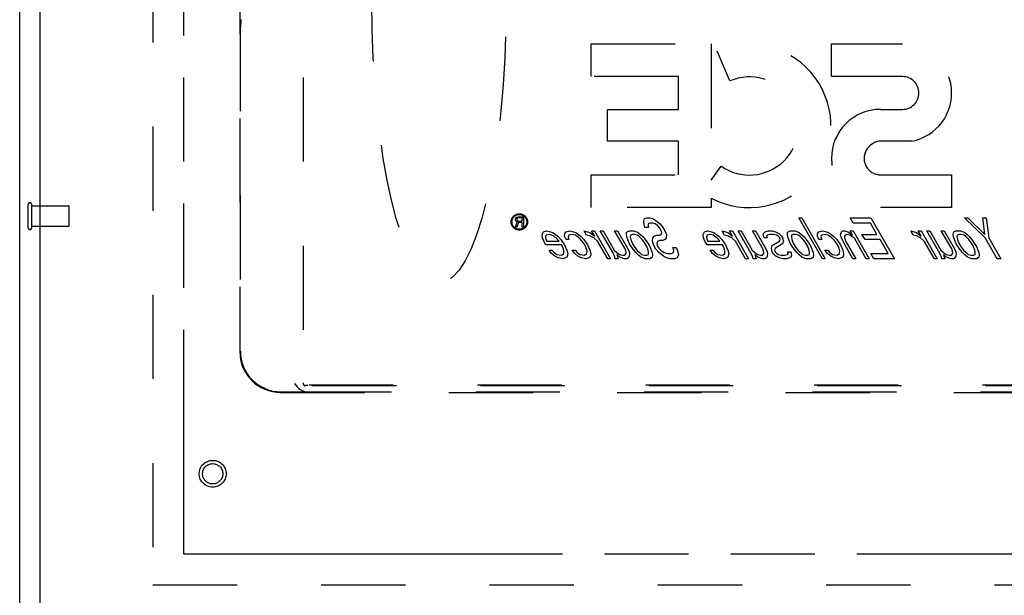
# Model space of a CAD drawing. Header units: inches. Extents: x 0 to 187, y 0 to 121.
# Tile 3 of 44: x 55 to 68, y 17 to 24. Entities that reach past the tile are written whole.
import ezdxf

# ---------------------------------------------------------------- set-up
doc = ezdxf.new("R2010")
doc.units = ezdxf.units.IN
doc.header["$LTSCALE"] = 10.270299
doc.header["$MEASUREMENT"] = 0
doc.linetypes.add('HIDDEN', pattern=[0.2, 0.1, -0.1])
doc.linetypes.add('PHANTOM', pattern=[0.8, 0.45, -0.05, 0.1, -0.05, 0.1, -0.05])
doc.layers.get('0').update_dxf_attribs({"linetype": 'CONTINUOUS'})
for name, color, linetype in [('02___PRT_ALL_AXES', 7, 'CONTINUOUS'), ('AVAILABLE_DOOR_SPACE', 7, 'CONTINUOUS'), ('DEFAULT_2', 8, 'HIDDEN'), ('DIMENSIONS', 7, 'CONTINUOUS')]:
    doc.layers.add(name, color=color, linetype=linetype)
doc.styles.get("Standard").update_dxf_attribs({"font": 'txt', "width": 0.8})
doc.dimstyles.new('DIMSTYLE_2', dxfattribs={"dimtxt": 0.933664, "dimasz": 1.098428, "dimexe": 0.09, "dimexo": 0.07, "dimgap": 0.0425, "dimtad": 0, "dimtih": 1, "dimtoh": 1, "dimzin": 4, "dimdsep": 46, "dimtxsty": 'Standard', "dimblk": '_FILLED', "dimblk1": '_FILLED', "dimblk2": '_FILLED', "dimcen": 0.09, "dimadec": 0, "dimazin": 0, "dimtfac": 1, "dimtofl": 0, "dimtmove": 0, "dimatfit": 3, "dimldrblk": '_FILLED', "dimfxl": 0, "dimtolj": 1, "dimtzin": 4, "dimarcsym": 0})

# ---------------------------------------------------------------- blocks, each defined once
blk = doc.blocks.new('_FILLED')
at = {"color": 0, "linetype": 'ByBlock'}
blk.add_solid([(0, 0), (-1, 0.2), (-1, -0.2)], dxfattribs=at)
blk = doc.blocks.new('*D16')
at = {"layer": 'DIMENSIONS', "color": 2, "linetype": 'Continuous'}
for p, q in [((71.272, 17.527), (71.272, 19.724)), ((71.272, 16.402), (71.272, 13.894)), ((71.272, 13.894), (72.179, 13.894))]:
    blk.add_line(p, q, dxfattribs=at)
at = {"layer": 'DIMENSIONS', "color": 2, "linetype": 'Continuous', "xscale": 1.0984277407, "yscale": 1.0984277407, "zscale": 1.0984277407}
for p, rotation in [((71.272, 17.527), 270), ((71.272, 16.402), 90)]:
    blk.add_blockref('_FILLED', p, dxfattribs=dict(at, rotation=rotation))
at = {"layer": 'DIMENSIONS', "color": 2, "linetype": 'Continuous', "insert": (72.645, 14.361), "char_height": 0.9337, "width": 2.98772, "attachment_point": 1, "line_spacing_factor": 0.9}
blk.add_mtext('1.13', dxfattribs=at)

msp = doc.modelspace()

# ---------------------------------------------------------------- linework, layer by layer
at = {"color": 3, "linetype": 'Continuous'}
for p, q in [((55.497, 9.756), (55.497, 81.548)), ((55.747, 16.506), (55.747, 78.798))]:
    msp.add_line(p, q, dxfattribs=at)
at = {"layer": '02___PRT_ALL_AXES', "color": 8, "linetype": 'HIDDEN'}
for p, q in [((55.644, 21.776), (56.091, 21.776)), ((55.644, 21.528), (55.644, 21.776)), ((61.55, 21.622), (61.558, 21.633)), ((61.558, 21.633), (61.568, 21.64)), ((61.568, 21.64), (61.581, 21.643)), ((61.579, 21.63), (61.571, 21.627)), ((61.628, 21.63), (61.579, 21.63)), ((61.581, 21.643), (61.644, 21.643)), ((61.628, 21.59), (61.628, 21.63)), ((61.644, 21.643), (61.644, 21.518)), ((63.122, 21.621), (63.151, 21.631)), ((63.151, 21.631), (63.186, 21.631)), ((63.186, 21.631), (63.221, 21.621)), ((65.003, 21.631), (65.039, 21.631)), ((65.292, 21.131), (65.003, 21.631)), ((65.039, 21.631), (65.327, 21.131)), ((65.63, 21.631), (65.884, 21.631)), ((65.667, 21.567), (65.63, 21.631)), ((65.884, 21.631), (66.172, 21.131)), ((67.025, 21.631), (67.067, 21.631)), ((67.279, 21.386), (67.025, 21.631)), ((67.067, 21.631), (67.275, 21.429)), ((67.25, 21.631), (67.292, 21.631)), ((67.275, 21.429), (67.25, 21.631)), ((67.292, 21.631), (67.321, 21.386)), ((55.644, 21.528), (56.091, 21.528)), ((61.545, 21.518), (61.568, 21.579)), ((61.563, 21.518), (61.545, 21.518)), ((61.548, 21.614), (61.55, 21.622)), ((61.548, 21.603), (61.548, 21.614)), ((61.55, 21.595), (61.548, 21.603)), ((61.558, 21.585), (61.55, 21.595)), ((61.568, 21.579), (61.558, 21.585)), ((61.566, 21.622), (61.563, 21.614)), ((61.563, 21.614), (61.563, 21.606)), ((61.563, 21.606), (61.566, 21.598)), ((61.584, 21.574), (61.563, 21.518)), ((61.571, 21.627), (61.566, 21.622)), ((61.566, 21.598), (61.571, 21.593)), ((61.571, 21.593), (61.579, 21.59)), ((61.579, 21.59), (61.628, 21.59)), ((61.628, 21.574), (61.584, 21.574)), ((61.628, 21.518), (61.628, 21.574)), ((61.644, 21.518), (61.628, 21.518)), ((63.112, 21.589), (63.122, 21.621)), ((63.116, 21.546), (63.112, 21.589)), ((63.127, 21.514), (63.116, 21.546)), ((63.169, 21.514), (63.127, 21.514)), ((63.166, 21.557), (63.164, 21.535)), ((63.164, 21.535), (63.169, 21.514)), ((63.181, 21.567), (63.166, 21.557)), ((63.223, 21.567), (63.181, 21.567)), ((63.221, 21.621), (63.261, 21.599)), ((63.251, 21.557), (63.223, 21.567)), ((63.284, 21.535), (63.251, 21.557)), ((63.261, 21.599), (63.314, 21.557)), ((63.309, 21.503), (63.284, 21.535)), ((63.314, 21.557), (63.346, 21.514)), ((63.346, 21.514), (63.37, 21.472)), ((65.878, 21.567), (65.667, 21.567)), ((65.958, 21.429), (65.878, 21.567)), ((61.873, 21.429), (61.89, 21.461)), ((61.877, 21.386), (61.873, 21.429)), ((61.89, 21.461), (61.926, 21.472)), ((61.922, 21.418), (61.913, 21.397)), ((61.913, 21.397), (61.917, 21.365)), ((61.958, 21.429), (61.922, 21.418)), ((61.926, 21.472), (61.975, 21.461)), ((61.992, 21.418), (61.958, 21.429)), ((61.975, 21.461), (62.002, 21.45)), ((62.013, 21.408), (61.992, 21.418)), ((62.002, 21.45), (62.035, 21.429)), ((62.052, 21.376), (62.013, 21.408)), ((62.035, 21.429), (62.062, 21.408)), ((62.062, 21.408), (62.1, 21.365)), ((62.146, 21.408), (62.149, 21.44)), ((62.164, 21.365), (62.146, 21.408)), ((62.149, 21.44), (62.165, 21.461)), ((62.165, 21.461), (62.208, 21.472)), ((62.197, 21.418), (62.188, 21.397)), ((62.188, 21.397), (62.199, 21.365)), ((62.24, 21.429), (62.197, 21.418)), ((62.208, 21.472), (62.256, 21.461)), ((62.274, 21.418), (62.24, 21.429)), ((62.256, 21.461), (62.284, 21.45)), ((62.294, 21.408), (62.274, 21.418)), ((62.284, 21.45), (62.317, 21.429)), ((62.334, 21.376), (62.294, 21.408)), ((62.317, 21.429), (62.344, 21.408)), ((62.344, 21.408), (62.382, 21.365)), ((62.384, 21.472), (62.425, 21.461)), ((62.415, 21.418), (62.384, 21.472)), ((62.463, 21.408), (62.415, 21.418)), ((62.425, 21.461), (62.453, 21.45)), ((62.453, 21.45), (62.486, 21.429)), ((62.504, 21.386), (62.463, 21.408)), ((62.476, 21.472), (62.511, 21.472)), ((62.513, 21.408), (62.476, 21.472)), ((62.486, 21.429), (62.513, 21.408)), ((62.511, 21.472), (62.707, 21.131)), ((62.581, 21.472), (62.617, 21.472)), ((62.741, 21.195), (62.581, 21.472)), ((62.617, 21.472), (62.752, 21.238)), ((62.757, 21.472), (62.793, 21.472)), ((62.88, 21.259), (62.757, 21.472)), ((62.793, 21.472), (62.915, 21.259)), ((62.902, 21.429), (62.903, 21.45)), ((62.906, 21.397), (62.902, 21.429)), ((62.903, 21.45), (62.911, 21.461)), ((62.917, 21.365), (62.906, 21.397)), ((62.911, 21.461), (62.933, 21.472)), ((62.933, 21.472), (62.99, 21.472)), ((62.95, 21.418), (62.948, 21.397)), ((62.948, 21.397), (62.953, 21.365)), ((62.972, 21.429), (62.95, 21.418)), ((63, 21.429), (62.972, 21.429)), ((62.99, 21.472), (63.024, 21.461)), ((63.035, 21.418), (63, 21.429)), ((63.024, 21.461), (63.044, 21.45)), ((63.061, 21.397), (63.035, 21.418)), ((63.044, 21.45), (63.071, 21.429)), ((63.093, 21.365), (63.061, 21.397)), ((63.071, 21.429), (63.103, 21.397)), ((63.103, 21.397), (63.129, 21.365)), ((63.222, 21.386), (63.238, 21.408)), ((63.238, 21.408), (63.267, 21.418)), ((63.267, 21.418), (63.309, 21.418)), ((63.322, 21.482), (63.309, 21.503)), ((63.309, 21.418), (63.324, 21.429)), ((63.333, 21.45), (63.322, 21.482)), ((63.324, 21.429), (63.333, 21.45)), ((63.37, 21.472), (63.388, 21.429)), ((63.388, 21.429), (63.384, 21.386)), ((63.838, 21.429), (63.855, 21.461)), ((63.842, 21.386), (63.838, 21.429)), ((63.855, 21.461), (63.891, 21.472)), ((63.887, 21.418), (63.878, 21.397)), ((63.878, 21.397), (63.882, 21.365)), ((63.923, 21.429), (63.887, 21.418)), ((63.891, 21.472), (63.94, 21.461)), ((63.957, 21.418), (63.923, 21.429)), ((63.94, 21.461), (63.967, 21.45)), ((63.977, 21.408), (63.957, 21.418)), ((63.967, 21.45), (64, 21.429)), ((64.017, 21.376), (63.977, 21.408)), ((64, 21.429), (64.027, 21.408)), ((64.027, 21.408), (64.065, 21.365)), ((64.067, 21.472), (64.109, 21.461)), ((64.098, 21.418), (64.067, 21.472)), ((64.146, 21.408), (64.098, 21.418)), ((64.109, 21.461), (64.136, 21.45)), ((64.136, 21.45), (64.169, 21.429)), ((64.187, 21.386), (64.146, 21.408)), ((64.159, 21.472), (64.194, 21.472)), ((64.196, 21.408), (64.159, 21.472)), ((64.169, 21.429), (64.196, 21.408)), ((64.194, 21.472), (64.391, 21.131)), ((64.264, 21.472), (64.3, 21.472)), ((64.424, 21.195), (64.264, 21.472)), ((64.3, 21.472), (64.435, 21.238)), ((64.441, 21.472), (64.476, 21.472)), ((64.563, 21.259), (64.441, 21.472)), ((64.476, 21.472), (64.599, 21.259)), ((64.571, 21.429), (64.58, 21.45)), ((64.581, 21.386), (64.571, 21.429)), ((64.58, 21.45), (64.595, 21.461)), ((64.595, 21.461), (64.631, 21.472)), ((64.619, 21.418), (64.611, 21.408)), ((64.611, 21.408), (64.616, 21.386)), ((64.655, 21.429), (64.619, 21.418)), ((64.631, 21.472), (64.673, 21.472)), ((64.698, 21.429), (64.655, 21.429)), ((64.673, 21.472), (64.721, 21.461)), ((64.732, 21.418), (64.698, 21.429)), ((64.721, 21.461), (64.762, 21.44)), ((64.752, 21.408), (64.732, 21.418)), ((64.771, 21.386), (64.752, 21.408)), ((64.762, 21.44), (64.794, 21.408)), ((64.794, 21.408), (64.807, 21.386)), ((64.867, 21.429), (64.868, 21.45)), ((64.871, 21.397), (64.867, 21.429)), ((64.868, 21.45), (64.876, 21.461)), ((64.882, 21.365), (64.871, 21.397)), ((64.876, 21.461), (64.898, 21.472)), ((64.898, 21.472), (64.955, 21.472)), ((64.915, 21.418), (64.913, 21.397)), ((64.913, 21.397), (64.917, 21.365)), ((64.937, 21.429), (64.915, 21.418)), ((64.965, 21.429), (64.937, 21.429)), ((64.955, 21.472), (64.989, 21.461)), ((64.999, 21.418), (64.965, 21.429)), ((64.989, 21.461), (65.009, 21.45)), ((65.026, 21.397), (64.999, 21.418)), ((65.009, 21.45), (65.036, 21.429)), ((65.058, 21.365), (65.026, 21.397)), ((65.036, 21.429), (65.068, 21.397)), ((65.068, 21.397), (65.094, 21.365)), ((65.231, 21.408), (65.234, 21.44)), ((65.248, 21.365), (65.231, 21.408)), ((65.234, 21.44), (65.25, 21.461)), ((65.25, 21.461), (65.293, 21.472)), ((65.281, 21.418), (65.272, 21.397)), ((65.272, 21.397), (65.284, 21.365)), ((65.324, 21.429), (65.281, 21.418)), ((65.293, 21.472), (65.341, 21.461)), ((65.359, 21.418), (65.324, 21.429)), ((65.341, 21.461), (65.368, 21.45)), ((65.379, 21.408), (65.359, 21.418)), ((65.368, 21.45), (65.402, 21.429)), ((65.418, 21.376), (65.379, 21.408)), ((65.402, 21.429), (65.428, 21.408)), ((65.428, 21.408), (65.467, 21.365)), ((65.514, 21.418), (65.515, 21.44)), ((65.525, 21.386), (65.514, 21.418)), ((65.515, 21.44), (65.524, 21.461)), ((65.524, 21.461), (65.539, 21.472)), ((65.539, 21.472), (65.567, 21.472)), ((65.562, 21.408), (65.56, 21.386)), ((65.57, 21.418), (65.562, 21.408)), ((65.567, 21.472), (65.602, 21.461)), ((65.592, 21.429), (65.57, 21.418)), ((65.626, 21.418), (65.592, 21.429)), ((65.602, 21.461), (65.635, 21.44)), ((65.66, 21.397), (65.626, 21.418)), ((65.631, 21.472), (65.666, 21.472)), ((65.661, 21.418), (65.631, 21.472)), ((65.635, 21.44), (65.661, 21.418)), ((65.686, 21.376), (65.66, 21.397)), ((65.666, 21.472), (65.862, 21.131)), ((65.775, 21.429), (65.958, 21.429)), ((65.812, 21.365), (65.775, 21.429)), ((66.37, 21.472), (66.412, 21.461)), ((66.401, 21.418), (66.37, 21.472)), ((66.449, 21.408), (66.401, 21.418)), ((66.412, 21.461), (66.439, 21.45)), ((66.439, 21.45), (66.472, 21.429)), ((66.49, 21.386), (66.449, 21.408)), ((66.462, 21.472), (66.497, 21.472)), ((66.499, 21.408), (66.462, 21.472)), ((66.472, 21.429), (66.499, 21.408)), ((66.497, 21.472), (66.693, 21.131)), ((66.567, 21.472), (66.603, 21.472)), ((66.727, 21.195), (66.567, 21.472)), ((66.603, 21.472), (66.738, 21.238)), ((66.743, 21.472), (66.779, 21.472)), ((66.866, 21.259), (66.743, 21.472)), ((66.779, 21.472), (66.901, 21.259)), ((66.888, 21.429), (66.89, 21.45)), ((66.892, 21.397), (66.888, 21.429)), ((66.89, 21.45), (66.897, 21.461)), ((66.903, 21.365), (66.892, 21.397)), ((66.897, 21.461), (66.92, 21.472)), ((66.92, 21.472), (66.976, 21.472)), ((66.936, 21.418), (66.934, 21.397)), ((66.934, 21.397), (66.939, 21.365)), ((66.958, 21.429), (66.936, 21.418)), ((66.986, 21.429), (66.958, 21.429)), ((66.976, 21.472), (67.01, 21.461)), ((67.021, 21.418), (66.986, 21.429)), ((67.01, 21.461), (67.03, 21.45)), ((67.047, 21.397), (67.021, 21.418)), ((67.03, 21.45), (67.057, 21.429)), ((67.08, 21.365), (67.047, 21.397)), ((67.057, 21.429), (67.089, 21.397)), ((67.089, 21.397), (67.115, 21.365)), ((61.894, 21.344), (61.877, 21.386)), ((61.919, 21.301), (61.894, 21.344)), ((61.917, 21.365), (61.93, 21.344)), ((62.109, 21.301), (61.919, 21.301)), ((61.93, 21.344), (62.078, 21.344)), ((62.071, 21.355), (62.052, 21.376)), ((62.078, 21.344), (62.071, 21.355)), ((62.1, 21.365), (62.144, 21.301)), ((62.121, 21.28), (62.109, 21.301)), ((62.133, 21.248), (62.121, 21.28)), ((62.144, 21.301), (62.174, 21.238)), ((62.199, 21.365), (62.164, 21.365)), ((62.353, 21.355), (62.334, 21.376)), ((62.385, 21.312), (62.353, 21.355)), ((62.382, 21.365), (62.426, 21.301)), ((62.403, 21.28), (62.385, 21.312)), ((62.42, 21.227), (62.403, 21.28)), ((62.426, 21.301), (62.456, 21.238)), ((62.549, 21.344), (62.504, 21.386)), ((62.672, 21.131), (62.549, 21.344)), ((62.935, 21.323), (62.917, 21.365)), ((62.959, 21.28), (62.935, 21.323)), ((62.953, 21.365), (62.97, 21.323)), ((63.017, 21.206), (62.959, 21.28)), ((62.97, 21.323), (62.995, 21.28)), ((62.995, 21.28), (63.026, 21.238)), ((63.125, 21.323), (63.093, 21.365)), ((63.15, 21.28), (63.125, 21.323)), ((63.129, 21.365), (63.16, 21.323)), ((63.167, 21.238), (63.15, 21.28)), ((63.16, 21.323), (63.185, 21.28)), ((63.185, 21.28), (63.214, 21.206)), ((63.218, 21.344), (63.222, 21.386)), ((63.229, 21.301), (63.218, 21.344)), ((63.26, 21.248), (63.229, 21.301)), ((63.282, 21.344), (63.273, 21.323)), ((63.273, 21.323), (63.277, 21.291)), ((63.277, 21.291), (63.296, 21.259)), ((63.304, 21.355), (63.282, 21.344)), ((63.346, 21.355), (63.304, 21.355)), ((63.368, 21.365), (63.346, 21.355)), ((63.384, 21.386), (63.368, 21.365)), ((63.466, 21.269), (63.508, 21.269)), ((63.477, 21.238), (63.466, 21.269)), ((63.508, 21.269), (63.525, 21.227)), ((63.859, 21.344), (63.842, 21.386)), ((63.884, 21.301), (63.859, 21.344)), ((63.882, 21.365), (63.894, 21.344)), ((64.074, 21.301), (63.884, 21.301)), ((63.894, 21.344), (64.042, 21.344)), ((64.036, 21.355), (64.017, 21.376)), ((64.042, 21.344), (64.036, 21.355)), ((64.065, 21.365), (64.109, 21.301)), ((64.086, 21.28), (64.074, 21.301)), ((64.098, 21.248), (64.086, 21.28)), ((64.109, 21.301), (64.139, 21.238)), ((64.233, 21.344), (64.187, 21.386)), ((64.355, 21.131), (64.233, 21.344)), ((64.616, 21.386), (64.581, 21.386)), ((64.669, 21.259), (64.679, 21.291)), ((64.679, 21.291), (64.768, 21.344)), ((64.807, 21.312), (64.718, 21.259)), ((64.768, 21.344), (64.777, 21.365)), ((64.777, 21.365), (64.771, 21.386)), ((64.807, 21.386), (64.817, 21.344)), ((64.817, 21.344), (64.807, 21.312)), ((64.9, 21.323), (64.882, 21.365)), ((64.924, 21.28), (64.9, 21.323)), ((64.917, 21.365), (64.935, 21.323)), ((64.981, 21.206), (64.924, 21.28)), ((64.935, 21.323), (64.96, 21.28)), ((64.96, 21.28), (64.991, 21.238)), ((65.09, 21.323), (65.058, 21.365)), ((65.114, 21.28), (65.09, 21.323)), ((65.094, 21.365), (65.125, 21.323)), ((65.132, 21.238), (65.114, 21.28)), ((65.125, 21.323), (65.15, 21.28)), ((65.15, 21.28), (65.179, 21.206)), ((65.284, 21.365), (65.248, 21.365)), ((65.438, 21.355), (65.418, 21.376)), ((65.469, 21.312), (65.438, 21.355)), ((65.467, 21.365), (65.511, 21.301)), ((65.488, 21.28), (65.469, 21.312)), ((65.504, 21.227), (65.488, 21.28)), ((65.511, 21.301), (65.54, 21.238)), ((65.549, 21.333), (65.525, 21.386)), ((65.665, 21.131), (65.549, 21.333)), ((65.56, 21.386), (65.584, 21.333)), ((65.584, 21.333), (65.701, 21.131)), ((65.827, 21.131), (65.686, 21.376)), ((65.995, 21.365), (65.812, 21.365)), ((66.093, 21.195), (65.995, 21.365)), ((66.535, 21.344), (66.49, 21.386)), ((66.658, 21.131), (66.535, 21.344)), ((66.921, 21.323), (66.903, 21.365)), ((66.946, 21.28), (66.921, 21.323)), ((66.939, 21.365), (66.956, 21.323)), ((67.003, 21.206), (66.946, 21.28)), ((66.956, 21.323), (66.981, 21.28)), ((66.981, 21.28), (67.012, 21.238)), ((67.111, 21.323), (67.08, 21.365)), ((67.136, 21.28), (67.111, 21.323)), ((67.115, 21.365), (67.146, 21.323)), ((67.153, 21.238), (67.136, 21.28)), ((67.146, 21.323), (67.171, 21.28)), ((67.171, 21.28), (67.2, 21.206)), ((67.426, 21.131), (67.279, 21.386)), ((67.321, 21.386), (67.468, 21.131)), ((61.956, 21.238), (61.991, 21.238)), ((61.987, 21.195), (61.956, 21.238)), ((62.027, 21.163), (61.987, 21.195)), ((61.991, 21.238), (62.017, 21.206)), ((62.017, 21.206), (62.05, 21.184)), ((62.067, 21.142), (62.027, 21.163)), ((62.05, 21.184), (62.105, 21.174)), ((62.105, 21.174), (62.127, 21.184)), ((62.127, 21.184), (62.135, 21.195)), ((62.138, 21.227), (62.133, 21.248)), ((62.135, 21.195), (62.138, 21.227)), ((62.174, 21.152), (62.159, 21.142)), ((62.174, 21.238), (62.185, 21.195)), ((62.183, 21.174), (62.174, 21.152)), ((62.185, 21.195), (62.183, 21.174)), ((62.238, 21.238), (62.273, 21.238)), ((62.269, 21.195), (62.238, 21.238)), ((62.309, 21.163), (62.269, 21.195)), ((62.273, 21.238), (62.298, 21.206)), ((62.298, 21.206), (62.332, 21.184)), ((62.349, 21.142), (62.309, 21.163)), ((62.332, 21.184), (62.387, 21.174)), ((62.387, 21.174), (62.417, 21.195)), ((62.417, 21.195), (62.42, 21.227)), ((62.456, 21.152), (62.441, 21.142)), ((62.456, 21.238), (62.466, 21.195)), ((62.465, 21.174), (62.456, 21.152)), ((62.466, 21.195), (62.465, 21.174)), ((62.759, 21.152), (62.741, 21.195)), ((62.752, 21.238), (62.784, 21.206)), ((62.764, 21.131), (62.759, 21.152)), ((62.822, 21.152), (62.782, 21.184)), ((62.782, 21.184), (62.799, 21.131)), ((62.784, 21.206), (62.818, 21.184)), ((62.818, 21.184), (62.852, 21.174)), ((62.842, 21.142), (62.822, 21.152)), ((62.852, 21.174), (62.88, 21.174)), ((62.892, 21.227), (62.88, 21.259)), ((62.88, 21.174), (62.896, 21.195)), ((62.896, 21.195), (62.892, 21.227)), ((62.915, 21.259), (62.933, 21.216)), ((62.935, 21.163), (62.927, 21.142)), ((62.933, 21.216), (62.938, 21.195)), ((62.938, 21.195), (62.935, 21.163)), ((63.049, 21.174), (63.017, 21.206)), ((63.026, 21.238), (63.059, 21.206)), ((63.075, 21.152), (63.049, 21.174)), ((63.059, 21.206), (63.085, 21.184)), ((63.096, 21.142), (63.075, 21.152)), ((63.085, 21.184), (63.119, 21.174)), ((63.119, 21.174), (63.148, 21.174)), ((63.148, 21.174), (63.17, 21.184)), ((63.171, 21.206), (63.167, 21.238)), ((63.17, 21.184), (63.171, 21.206)), ((63.216, 21.152), (63.208, 21.142)), ((63.214, 21.206), (63.218, 21.174)), ((63.218, 21.174), (63.216, 21.152)), ((63.298, 21.206), (63.26, 21.248)), ((63.296, 21.259), (63.328, 21.227)), ((63.351, 21.163), (63.298, 21.206)), ((63.328, 21.227), (63.362, 21.206)), ((63.391, 21.142), (63.351, 21.163)), ((63.362, 21.206), (63.396, 21.195)), ((63.396, 21.195), (63.452, 21.195)), ((63.452, 21.195), (63.474, 21.206)), ((63.474, 21.206), (63.477, 21.238)), ((63.535, 21.174), (63.518, 21.142)), ((63.525, 21.227), (63.535, 21.174)), ((63.921, 21.238), (63.956, 21.238)), ((63.952, 21.195), (63.921, 21.238)), ((63.992, 21.163), (63.952, 21.195)), ((63.956, 21.238), (63.981, 21.206)), ((63.981, 21.206), (64.015, 21.184)), ((64.032, 21.142), (63.992, 21.163)), ((64.015, 21.184), (64.07, 21.174)), ((64.07, 21.174), (64.092, 21.184)), ((64.092, 21.184), (64.1, 21.195)), ((64.103, 21.227), (64.098, 21.248)), ((64.1, 21.195), (64.103, 21.227)), ((64.139, 21.152), (64.124, 21.142)), ((64.139, 21.238), (64.15, 21.195)), ((64.148, 21.174), (64.139, 21.152)), ((64.15, 21.195), (64.148, 21.174)), ((64.442, 21.152), (64.424, 21.195)), ((64.435, 21.238), (64.467, 21.206)), ((64.447, 21.131), (64.442, 21.152)), ((64.505, 21.152), (64.466, 21.184)), ((64.466, 21.184), (64.482, 21.131)), ((64.467, 21.206), (64.501, 21.184)), ((64.501, 21.184), (64.535, 21.174)), ((64.525, 21.142), (64.505, 21.152)), ((64.535, 21.174), (64.563, 21.174)), ((64.575, 21.227), (64.563, 21.259)), ((64.563, 21.174), (64.579, 21.195)), ((64.579, 21.195), (64.575, 21.227)), ((64.599, 21.259), (64.616, 21.216)), ((64.619, 21.163), (64.61, 21.142)), ((64.616, 21.216), (64.621, 21.195)), ((64.621, 21.195), (64.619, 21.163)), ((64.679, 21.216), (64.669, 21.259)), ((64.692, 21.195), (64.679, 21.216)), ((64.724, 21.163), (64.692, 21.195)), ((64.718, 21.259), (64.709, 21.238)), ((64.709, 21.238), (64.715, 21.216)), ((64.715, 21.216), (64.734, 21.195)), ((64.765, 21.142), (64.724, 21.163)), ((64.734, 21.195), (64.754, 21.184)), ((64.754, 21.184), (64.789, 21.174)), ((64.789, 21.174), (64.831, 21.174)), ((64.831, 21.174), (64.867, 21.184)), ((64.867, 21.184), (64.875, 21.195)), ((64.87, 21.216), (64.905, 21.216)), ((64.875, 21.195), (64.87, 21.216)), ((64.906, 21.152), (64.892, 21.142)), ((64.905, 21.216), (64.915, 21.174)), ((64.915, 21.174), (64.906, 21.152)), ((65.014, 21.174), (64.981, 21.206)), ((64.991, 21.238), (65.024, 21.206)), ((65.04, 21.152), (65.014, 21.174)), ((65.024, 21.206), (65.05, 21.184)), ((65.061, 21.142), (65.04, 21.152)), ((65.05, 21.184), (65.084, 21.174)), ((65.084, 21.174), (65.113, 21.174)), ((65.113, 21.174), (65.135, 21.184)), ((65.136, 21.206), (65.132, 21.238)), ((65.135, 21.184), (65.136, 21.206)), ((65.181, 21.152), (65.173, 21.142)), ((65.179, 21.206), (65.183, 21.174)), ((65.183, 21.174), (65.181, 21.152)), ((65.322, 21.238), (65.357, 21.238)), ((65.354, 21.195), (65.322, 21.238)), ((65.393, 21.163), (65.354, 21.195)), ((65.357, 21.238), (65.383, 21.206)), ((65.383, 21.206), (65.416, 21.184)), ((65.434, 21.142), (65.393, 21.163)), ((65.416, 21.184), (65.472, 21.174)), ((65.472, 21.174), (65.502, 21.195)), ((65.502, 21.195), (65.504, 21.227)), ((65.54, 21.152), (65.525, 21.142)), ((65.54, 21.238), (65.551, 21.195)), ((65.549, 21.174), (65.54, 21.152)), ((65.551, 21.195), (65.549, 21.174)), ((65.882, 21.195), (66.093, 21.195)), ((65.919, 21.131), (65.882, 21.195)), ((66.745, 21.152), (66.727, 21.195)), ((66.738, 21.238), (66.77, 21.206)), ((66.75, 21.131), (66.745, 21.152)), ((66.808, 21.152), (66.768, 21.184)), ((66.768, 21.184), (66.785, 21.131)), ((66.77, 21.206), (66.804, 21.184)), ((66.804, 21.184), (66.838, 21.174)), ((66.828, 21.142), (66.808, 21.152)), ((66.838, 21.174), (66.866, 21.174)), ((66.878, 21.227), (66.866, 21.259)), ((66.866, 21.174), (66.882, 21.195)), ((66.882, 21.195), (66.878, 21.227)), ((66.901, 21.259), (66.919, 21.216)), ((66.922, 21.163), (66.913, 21.142)), ((66.919, 21.216), (66.924, 21.195)), ((66.924, 21.195), (66.922, 21.163)), ((67.035, 21.174), (67.003, 21.206)), ((67.012, 21.238), (67.045, 21.206)), ((67.062, 21.152), (67.035, 21.174)), ((67.045, 21.206), (67.071, 21.184)), ((67.082, 21.142), (67.062, 21.152)), ((67.071, 21.184), (67.106, 21.174)), ((67.106, 21.174), (67.134, 21.174)), ((67.134, 21.174), (67.156, 21.184)), ((67.158, 21.206), (67.153, 21.238)), ((67.156, 21.184), (67.158, 21.206)), ((67.202, 21.152), (67.194, 21.142)), ((67.2, 21.206), (67.204, 21.174)), ((67.204, 21.174), (67.202, 21.152)), ((62.123, 21.131), (62.067, 21.142)), ((62.159, 21.142), (62.123, 21.131)), ((62.405, 21.131), (62.349, 21.142)), ((62.441, 21.142), (62.405, 21.131)), ((62.707, 21.131), (62.672, 21.131)), ((62.799, 21.131), (62.764, 21.131)), ((62.876, 21.131), (62.842, 21.142)), ((62.905, 21.131), (62.876, 21.131)), ((62.927, 21.142), (62.905, 21.131)), ((63.13, 21.131), (63.096, 21.142)), ((63.186, 21.131), (63.13, 21.131)), ((63.208, 21.142), (63.186, 21.131)), ((63.433, 21.131), (63.391, 21.142)), ((63.489, 21.131), (63.433, 21.131)), ((63.518, 21.142), (63.489, 21.131)), ((64.088, 21.131), (64.032, 21.142)), ((64.124, 21.142), (64.088, 21.131)), ((64.391, 21.131), (64.355, 21.131)), ((64.482, 21.131), (64.447, 21.131)), ((64.56, 21.131), (64.525, 21.142)), ((64.588, 21.131), (64.56, 21.131)), ((64.61, 21.142), (64.588, 21.131)), ((64.813, 21.131), (64.765, 21.142)), ((64.855, 21.131), (64.813, 21.131)), ((64.892, 21.142), (64.855, 21.131)), ((65.095, 21.131), (65.061, 21.142)), ((65.151, 21.131), (65.095, 21.131)), ((65.173, 21.142), (65.151, 21.131)), ((65.327, 21.131), (65.292, 21.131)), ((65.489, 21.131), (65.434, 21.142)), ((65.525, 21.142), (65.489, 21.131)), ((65.701, 21.131), (65.665, 21.131)), ((65.862, 21.131), (65.827, 21.131)), ((66.172, 21.131), (65.919, 21.131)), ((66.693, 21.131), (66.658, 21.131)), ((66.785, 21.131), (66.75, 21.131)), ((66.863, 21.131), (66.828, 21.142)), ((66.891, 21.131), (66.863, 21.131)), ((66.913, 21.142), (66.891, 21.131)), ((67.116, 21.131), (67.082, 21.142)), ((67.172, 21.131), (67.116, 21.131)), ((67.194, 21.142), (67.172, 21.131)), ((67.468, 21.131), (67.426, 21.131))]:
    msp.add_line(p, q, dxfattribs=at)
for centre, radius in [((61.594, 21.581), 0.1), ((61.594, 21.581), 0.0902), ((57.851, 18.506), 0.124)]:
    msp.add_circle(centre, radius, dxfattribs=at)
at = {"layer": 'AVAILABLE_DOOR_SPACE', "color": 4, "linetype": 'PHANTOM'}
for p, q in [((57.497, 77.777), (57.497, 17.527)), ((57.497, 17.527), (81.059, 17.527))]:
    msp.add_line(p, q, dxfattribs=at)
at = {"layer": 'DEFAULT_2', "color": 8, "linetype": 'HIDDEN'}
for p, q in [((57.122, 78.204), (57.122, 17.1)), ((58.955, 29.506), (58.955, 19.616)), ((58.182, 29.006), (58.182, 19.997)), ((58.189, 23.958), (58.189, 20.004)), ((58.197, 24.005), (58.193, 24.003)), ((62.469, 23.754), (63.935, 23.754)), ((62.469, 23.355), (62.469, 23.754)), ((63.935, 23.754), (63.935, 22.089)), ((65.402, 23.754), (66.27, 23.754)), ((65.402, 23.355), (65.402, 23.754)), ((64.164, 23.302), (64.007, 23.667)), ((63.535, 23.355), (62.469, 23.355)), ((63.535, 22.955), (63.535, 23.355)), ((66.27, 23.355), (65.402, 23.355)), ((62.668, 22.955), (63.535, 22.955)), ((62.668, 22.566), (62.668, 22.955)), ((66.001, 22.955), (66.27, 22.955)), ((63.535, 22.566), (62.668, 22.566)), ((63.535, 22.156), (63.535, 22.566)), ((66.383, 22.566), (65.98, 22.566)), ((63.935, 22.089), (64.056, 22.262)), ((62.469, 22.156), (63.535, 22.156)), ((62.469, 21.756), (62.469, 22.156)), ((66.001, 22.156), (66.868, 22.156)), ((66.868, 22.156), (66.868, 21.756)), ((63.935, 21.871), (63.935, 21.756)), ((55.601, 21.51), (55.601, 21.794)), ((55.644, 21.51), (55.644, 21.794)), ((56.101, 21.538), (56.101, 21.766)), ((63.935, 21.756), (62.469, 21.756)), ((66.868, 21.756), (66.001, 21.756)), ((70.326, 19.586), (59.013, 19.586)), ((58.68, 19.499), (70.658, 19.499)), ((58.687, 19.506), (59.007, 19.506)), ((70.364, 19.58), (58.975, 19.58)), ((59.007, 19.506), (70.331, 19.506)), ((57.122, 17.152), (83.872, 17.152))]:
    msp.add_line(p, q, dxfattribs=at)
msp.add_lwpolyline([(58.852, 19.609), (58.867, 19.586), (58.883, 19.566), (58.902, 19.548), (58.921, 19.533), (58.942, 19.521), (58.964, 19.513), (58.986, 19.508), (59.007, 19.506)], dxfattribs=at)
for radius in [0.164, 0.124]:
    msp.add_circle((57.851, 18.506), radius, dxfattribs=at)
for centre, radius, start, end in [((64.401, 22.752), 0.996, 242.1038, 113.3016), ((66.27, 23.155), 0.599, 280.9084, 90), ((64.401, 22.752), 0.599, 234.8565, 113.3016), ((66.27, 23.155), 0.2, 270, 90), ((66.001, 22.356), 0.599, 90, 270), ((66.023, 22.346), 0.224, 101.1659, 157.6698), ((66.001, 22.356), 0.2, 157.6698, 270), ((55.622, 21.794), 0.0215, 360, 180), ((56.091, 21.766), 0.01, 360, 90), ((55.622, 21.51), 0.0215, 180, 0), ((56.091, 21.538), 0.01, 270, 0)]:
    msp.add_arc(centre, radius, start, end, dxfattribs=at)
msp.add_ellipse((60.614, 24.277), major_axis=(0, 3.44), ratio=0.238372, dxfattribs=at)
for centre, major_axis, ratio, start_param, end_param in [((58.196, 24.05), (0, 0.045), 0.087489, -3.106686, -1.570796), ((58.193, 23.958), (0, 0.045), 0.087489, 0.034907, 1.570796), ((58.684, 20.001), (0.356, 0.356), 0.992433, 2.359993, 3.923193), ((58.691, 20.008), (0.356, 0.356), 0.992433, -3.923193, -2.359993), ((59.001, 19.618), (0.033, 0.033), 0.964231, -3.908783, -2.948913), ((58.931, 19.548), (0.0935, 0.0338), 0.173952, 0.448234, 1.022744)]:
    msp.add_ellipse(centre, major_axis=major_axis, ratio=ratio, start_param=start_param, end_param=end_param, dxfattribs=at)

# ---------------------------------------------------------------- dimensions: what is measured, and where the dimension line sits
at = {"layer": 'DIMENSIONS', "color": 2, "linetype": 'Continuous'}
dim = msp.add_linear_dim(base=(71.272382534, 17.527208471), p1=(84.664037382, 16.402208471), p2=(57.496537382, 17.527208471), angle=90, dimstyle='DIMSTYLE_2', dxfattribs=at)
dim.commit()
dim.dimension.update_dxf_attribs({"geometry": '*D16', "text_midpoint": (74.139278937, 13.894279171), "dimtype": 160})

doc.saveas('drawing.dxf')
